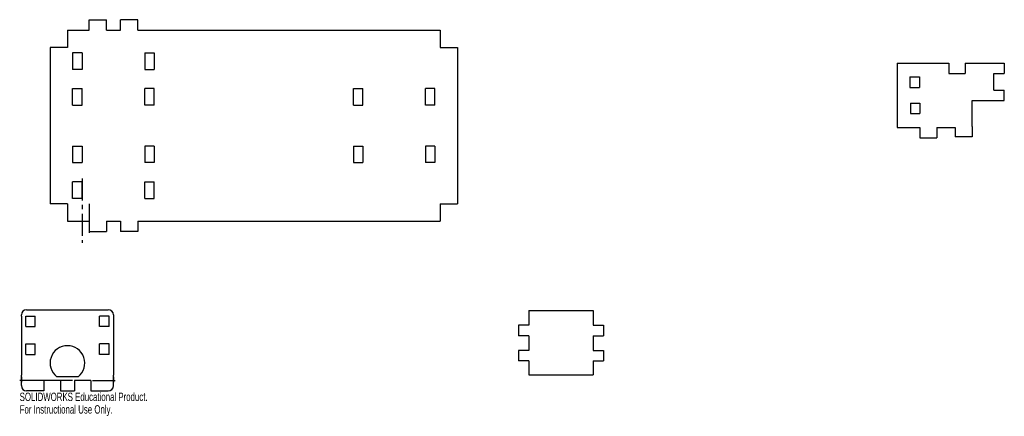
# Model space of a CAD drawing. Header units: millimetres. Extents: x -147 to 420, y -158 to 70.
import ezdxf

# ---------------------------------------------------------------- set-up
doc = ezdxf.new("R2010")
doc.units = ezdxf.units.MM
doc.linetypes.add('CENTERX2', pattern=[20.32, 12.7, -2.54, 2.54, -2.54])
doc.styles.add('SLDTEXTSTYLE0', font='TXT', dxfattribs={"width": 0.7})

msp = doc.modelspace()

# ---------------------------------------------------------------- linework, layer by layer
at = {"color": 7, "linetype": 'Continuous'}
for p, q in [((-107.5, 70.27), (-97.5, 70.27)), ((-107.5, 64.27), (-107.5, 70.27)), ((-97.5, 64.27), (-97.5, 70.27)), ((-89.5, 64.27), (-89.5, 70.27)), ((-79.5, 70.27), (-89.5, 70.27)), ((-79.5, 64.27), (-79.5, 70.27)), ((-120, 64.27), (-107.5, 64.27)), ((-120, 64.27), (-120, 54.27)), ((-97.5, 64.27), (-89.5, 64.27)), ((-79.5, 64.27), (94.7, 64.27)), ((94.7, 64.27), (94.7, 54.27)), ((-120, 54.27), (-130, 54.27)), ((-130, 54.27), (-130, -35.73)), ((-111.5, 51.19), (-117, 51.19)), ((-117, 51.19), (-117, 41.69)), ((-111.5, 51.19), (-111.5, 41.69)), ((-75.5, 51.19), (-75.5, 41.69)), ((-75.5, 51.19), (-70, 51.19)), ((-70, 51.19), (-70, 41.69)), ((94.7, 54.27), (104.7, 54.27)), ((104.7, 54.27), (104.7, -35.73)), ((-111.5, 41.69), (-117, 41.69)), ((-75.5, 41.69), (-70, 41.69)), ((357.99, 45.28), (371.04, 45.28)), ((357.99, 45.28), (357.99, 8.28)), ((371.04, 45.28), (387.62, 45.28)), ((387.62, 45.28), (387.62, 39.28)), ((397.12, 45.28), (413.62, 45.28)), ((397.12, 45.28), (397.12, 39.28)), ((413.62, 45.28), (419.62, 45.28)), ((419.62, 45.28), (419.62, 39.28)), ((365.29, 37.28), (370.79, 37.28)), ((365.29, 37.28), (365.29, 31.28)), ((370.79, 37.28), (370.79, 31.28)), ((387.62, 39.28), (397.12, 39.28)), ((413.62, 29.78), (413.62, 39.28)), ((413.62, 39.28), (419.62, 39.28)), ((-117, 30.59), (-111.5, 30.59)), ((-117, 21.09), (-117, 30.59)), ((-111.5, 21.09), (-111.5, 30.59)), ((-75.5, 21.09), (-75.5, 30.59)), ((-70, 30.59), (-75.5, 30.59)), ((-70, 21.09), (-70, 30.59)), ((44.7, 30.59), (50.2, 30.59)), ((44.7, 21.09), (44.7, 30.59)), ((50.2, 21.09), (50.2, 30.59)), ((91.7, 30.59), (86.2, 30.59)), ((86.2, 21.09), (86.2, 30.59)), ((91.7, 21.09), (91.7, 30.59)), ((365.29, 31.28), (370.79, 31.28)), ((413.62, 29.78), (419.62, 29.78)), ((419.62, 23.78), (419.62, 29.78)), ((401.04, 23.78), (413.62, 23.78)), ((401.04, 8.78), (401.04, 23.78)), ((413.62, 23.78), (419.62, 23.78)), ((413.62, 23.78), (419.62, 23.78)), ((-117, 21.09), (-111.5, 21.09)), ((-70, 21.09), (-75.5, 21.09)), ((44.7, 21.09), (50.2, 21.09)), ((91.7, 21.09), (86.2, 21.09)), ((365.54, 22.28), (371.04, 22.28)), ((365.54, 22.28), (365.54, 16.28)), ((371.04, 22.28), (371.04, 16.28)), ((365.54, 16.28), (371.04, 16.28)), ((357.99, 8.28), (371.04, 8.28)), ((371.04, 8.28), (371.04, 2.28)), ((380.74, 8.28), (391.34, 8.28)), ((380.74, 8.28), (380.74, 2.28)), ((391.34, 8.28), (391.34, 2.78)), ((401.04, 8.78), (401.04, 2.78)), ((371.04, 2.28), (380.74, 2.28)), ((401.04, 2.78), (391.34, 2.78)), ((-117, -2.54), (-111.5, -2.54)), ((-117, -2.54), (-117, -12.04)), ((-111.5, -2.54), (-111.5, -12.04)), ((-75.5, -2.54), (-75.5, -12.04)), ((-70, -2.54), (-75.5, -2.54)), ((-70, -2.54), (-70, -12.04)), ((44.7, -2.54), (50.2, -2.54)), ((44.7, -2.54), (44.7, -12.04)), ((50.2, -2.54), (50.2, -12.04)), ((86.2, -2.54), (86.2, -12.04)), ((91.7, -2.54), (86.2, -2.54)), ((91.7, -2.54), (91.7, -12.04)), ((-117, -12.04), (-111.5, -12.04)), ((-70, -12.04), (-75.5, -12.04)), ((44.7, -12.04), (50.2, -12.04)), ((91.7, -12.04), (86.2, -12.04)), ((-111.5, -23.14), (-117, -23.14)), ((-117, -32.64), (-117, -23.14)), ((-111.5, -32.64), (-111.5, -23.14)), ((-75.5, -32.64), (-75.5, -23.14)), ((-75.5, -23.14), (-70, -23.14)), ((-70, -32.64), (-70, -23.14)), ((-111.5, -32.64), (-117, -32.64)), ((-75.5, -32.64), (-70, -32.64)), ((-120, -35.73), (-130, -35.73)), ((-120, -35.73), (-120, -45.73)), ((94.7, -35.73), (94.7, -45.73)), ((94.7, -35.73), (104.7, -35.73)), ((-120, -45.73), (-107.5, -45.73)), ((-107.5, -45.73), (-107.5, -51.73)), ((-97.5, -45.73), (-97.5, -51.73)), ((-97.5, -45.73), (-89.5, -45.73)), ((-89.5, -45.73), (-89.5, -51.73)), ((-79.5, -45.73), (94.7, -45.73)), ((-79.5, -45.73), (-79.5, -51.73)), ((-107.5, -51.73), (-97.5, -51.73)), ((-79.5, -51.73), (-89.5, -51.73)), ((-146.5, -100.46), (-146.5, -99.73)), ((-146.5, -100.46), (-146.5, -134.46)), ((-144, -106.46), (-144, -100.46)), ((-144, -100.46), (-138.5, -100.46)), ((-143.5, -96.73), (-96.5, -96.73)), ((-138.5, -106.46), (-138.5, -100.46)), ((-101.5, -106.46), (-101.5, -100.46)), ((-96, -100.46), (-101.5, -100.46)), ((-96, -106.46), (-96, -100.46)), ((-93.5, -99.73), (-93.5, -100.46)), ((-93.5, -100.46), (-93.5, -134.46)), ((145.76, -97.2), (182.76, -97.2)), ((145.76, -97.2), (145.76, -105.7)), ((182.76, -97.2), (182.76, -105.7)), ((-144, -106.46), (-138.5, -106.46)), ((-96, -106.46), (-101.5, -106.46)), ((139.76, -105.7), (139.76, -111.7)), ((145.76, -105.7), (139.76, -105.7)), ((182.76, -105.7), (188.76, -105.7)), ((188.76, -105.7), (188.76, -111.7)), ((145.76, -111.7), (139.76, -111.7)), ((145.76, -111.7), (145.76, -120.2)), ((182.76, -111.7), (188.76, -111.7)), ((182.76, -111.7), (182.76, -120.2)), ((-144, -122.46), (-144, -116.46)), ((-144, -116.46), (-138.5, -116.46)), ((-138.5, -122.46), (-138.5, -116.46)), ((-101.5, -122.46), (-101.5, -116.46)), ((-96, -116.46), (-101.5, -116.46)), ((-96, -122.46), (-96, -116.46)), ((-144, -122.46), (-138.5, -122.46)), ((-96, -122.46), (-101.5, -122.46)), ((139.76, -120.2), (139.76, -126.2)), ((145.76, -120.2), (139.76, -120.2)), ((182.76, -120.2), (188.76, -120.2)), ((188.76, -120.2), (188.76, -126.2)), ((145.76, -126.2), (139.76, -126.2)), ((145.76, -126.2), (145.76, -134.2)), ((182.76, -126.2), (182.76, -134.2)), ((182.76, -126.2), (188.76, -126.2)), ((-146.5, -140.46), (-146.5, -134.46)), ((-146.5, -135.46), (-146.5, -138.46)), ((-113.83, -135.34), (-126.16, -135.34)), ((-93.5, -140.46), (-93.5, -134.46)), ((-93.5, -135.46), (-93.5, -138.46)), ((145.76, -134.2), (182.76, -134.2)), ((-117, -137.46), (-147.5, -137.46)), ((-124, -137.46), (-133.5, -137.46)), ((-124, -137.46), (-133.5, -137.46)), ((-133.5, -137.46), (-133.5, -143.46)), ((-124, -137.46), (-124, -143.46)), ((-106.5, -137.46), (-116, -137.46)), ((-116, -137.46), (-116, -143.46)), ((-106.5, -137.46), (-106.5, -143.46)), ((-105.5, -137.46), (-92.5, -137.46)), ((-133.5, -143.46), (-143.5, -143.46)), ((-124, -143.46), (-116, -143.46)), ((-106.5, -143.46), (-96.5, -143.46))]:
    msp.add_line(p, q, dxfattribs=at)
at = {"color": 7, "linetype": 'CENTERX2'}
for p, q in [((380.74, 8.28), (391.34, 8.28)), ((-111.5, -21.13), (-111.5, -58.22)), ((-107.5, -35.73), (-107.5, -52.37))]:
    msp.add_line(p, q, dxfattribs=at)
at = {"color": 7, "linetype": 'Continuous'}
for centre, radius, start, end in [((-143.5, -99.73), 3, 90, 180), ((-96.5, -99.73), 3, 0, 90), ((-120, -127.46), 10, 308.0677, 231.9323), ((-143.5, -140.46), 3, 180, 270), ((-96.5, -140.46), 3, 270, 0)]:
    msp.add_arc(centre, radius, start, end, dxfattribs=at)

# ---------------------------------------------------------------- texts
at = {"color": 7, "linetype": 'Continuous', "char_height": 4.8336, "attachment_point": 1, "style": 'SLDTEXTSTYLE0'}
for s, insert in [('SOLIDWORKS Educational Product.', (-147.5, -144.48)), ('For Instructional Use Only.', (-147.5, -151.73))]:
    msp.add_mtext(s, dxfattribs=dict(at, insert=insert))

doc.saveas('drawing.dxf')
